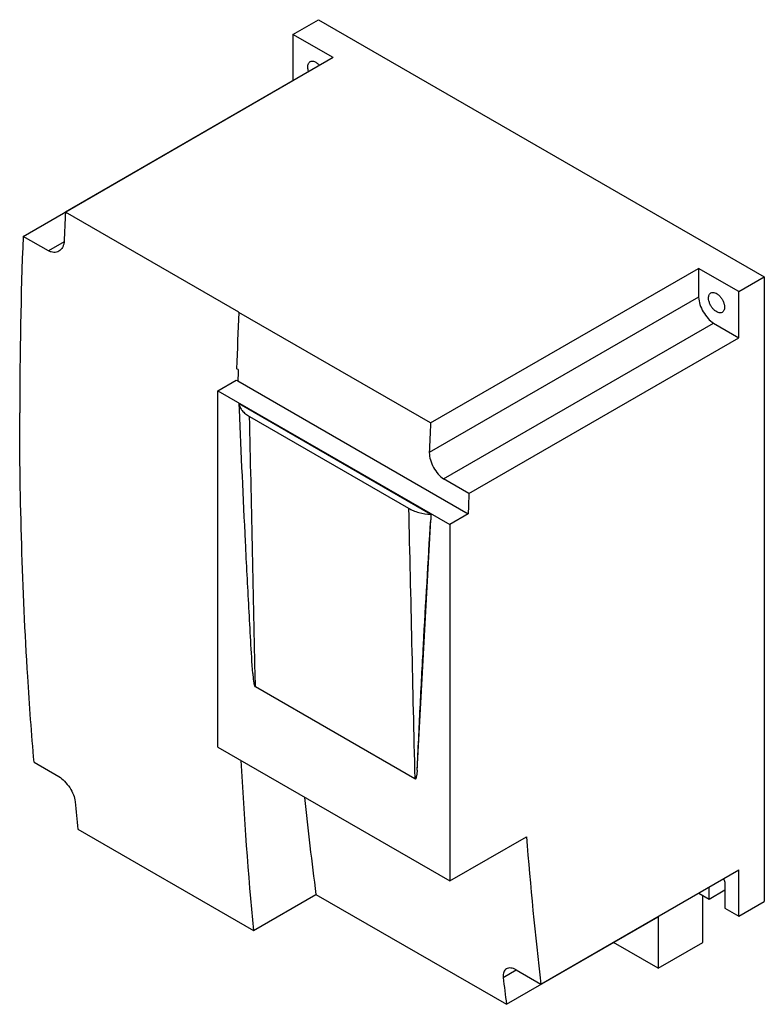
# Model space of a CAD drawing. Header units: millimetres. Extents: x 24 to 190, y 40 to 259.
import ezdxf

# ---------------------------------------------------------------- set-up
doc = ezdxf.new("R2010")
doc.units = ezdxf.units.MM
doc.header["$LTSCALE"] = 19.454037
doc.layers.get('0').update_dxf_attribs({"linetype": 'CONTINUOUS'})

msp = doc.modelspace()

# ---------------------------------------------------------------- linework, layer by layer
at = {"color": 7, "linetype": 'Continuous'}
for p, q in [((85.16, 255.72), (90.82, 258.98)), ((90.82, 258.98), (189.82, 201.83)), ((85.16, 255.72), (85.16, 245.44)), ((94.12, 250.55), (85.16, 255.72)), ((94.12, 250.55), (34.64, 216.21)), ((25.24, 210.84), (85.16, 245.44)), ((85.16, 245.44), (85.21, 245.41)), ((73.17, 193.96), (34.64, 216.21)), ((30.84, 207.6), (25.24, 210.84)), ((34.35, 209.62), (30.84, 207.6)), ((115.7, 169.37), (175.21, 203.73)), ((175.21, 203.73), (175.21, 197.32)), ((184.16, 198.56), (175.21, 203.73)), ((184.16, 198.56), (189.82, 201.83)), ((189.82, 201.83), (189.82, 63.02)), ((175.21, 197.32), (115.42, 162.8)), ((184.16, 188.28), (184.16, 198.56)), ((73.14, 193.95), (73.17, 193.96)), ((115.7, 169.37), (73.14, 193.95)), ((118.62, 156.92), (178.55, 191.52)), ((178.55, 191.52), (184.16, 188.28)), ((124.23, 153.68), (184.16, 188.28)), ((73, 181.22), (72.64, 181.43)), ((68.44, 176.54), (72.56, 178.91)), ((72.56, 178.91), (72.91, 178.71)), ((72.91, 178.71), (124.07, 149.18)), ((68.44, 97.34), (68.44, 176.54)), ((68.44, 176.54), (119.96, 146.8)), ((115.8, 149.03), (73.2, 173.63)), ((73.25, 172.35), (73.2, 173.63)), ((75.54, 170.81), (110.82, 150.43)), ((124.23, 153.68), (118.62, 156.92)), ((115.8, 149.03), (115.75, 147.85)), ((124.07, 149.18), (119.96, 146.8)), ((112.76, 92.22), (115.75, 147.85)), ((119.96, 146.8), (119.96, 67.6)), ((76.81, 110.83), (76.75, 113.7)), ((76.81, 110.83), (112.2, 90.4)), ((68.44, 97.34), (119.96, 67.6)), ((27.66, 93.99), (33.16, 90.81)), ((37.38, 79.1), (76.37, 56.6)), ((119.96, 67.6), (136.98, 77.43)), ((140.23, 44.67), (184.16, 70.04)), ((184.16, 59.76), (184.16, 70.04)), ((177.55, 63.57), (177.55, 66.22)), ((181.08, 66.85), (181.08, 61.54)), ((76.37, 56.6), (90.26, 64.62)), ((90.26, 64.62), (132.57, 40.19)), ((175.31, 64.93), (175.31, 64.87)), ((175.31, 64.87), (177.55, 63.57)), ((176.16, 53.93), (176.16, 64.38)), ((177.55, 63.57), (181.08, 65.61)), ((181.08, 61.54), (184.16, 59.76)), ((184.16, 59.76), (189.82, 63.02)), ((132.57, 40.19), (166.26, 59.64)), ((166.26, 59.64), (166.26, 48.21)), ((166.26, 48.21), (156.36, 53.93)), ((166.26, 48.21), (176.16, 53.93)), ((131.81, 46.17), (134.72, 47.85)), ((134.72, 47.85), (140.23, 44.67))]:
    msp.add_line(p, q, dxfattribs=at)
for centre, radius, start, end in [((1109.48, 164.68), 1076.07, 177.25528, 177.6063), ((1049.19, 171.52), 1024.71, 177.80095, 179.99391), ((1204.78, 142.92), 1132.79, 177.41815, 178.05191), ((1193.99, 143.1), 1121.64, 178.05238, 178.18067), ((1255.23, 118.02), 1140.68, 177.41952, 177.75009), ((1246.46, 113.52), 1122.95, 177.95054, 178.18058), ((955.88, 140.27), 883.48, 182.9805, 185.43445), ((936.7, 174.43), 853.54, 185.93612, 187.39237), ((883.97, 159.98), 850.44, 185.04492, 185.45708), ((1020.98, 148.51), 886.85, 184.59721, 186.72384), ((969.92, 148.86), 844.37, 186.98537, 187.39435)]:
    msp.add_arc(centre, radius, start, end, dxfattribs=at)
for points, knots in [([(88.45, 248.51), (88.45, 248.64), (88.47, 248.88), (88.57, 249.21), (88.73, 249.48), (88.89, 249.61), (88.97, 249.66)], [0, 0, 0, 0, 0.289545, 0.549137, 0.782278, 1, 1, 1, 1]), ([(88.97, 249.66), (89.04, 249.69), (89.19, 249.75), (89.53, 249.79), (90.01, 249.67), (90.56, 249.33), (90.89, 249), (91.05, 248.81)], [0, 0, 0, 0, 0.095862, 0.196325, 0.422898, 0.693002, 1, 1, 1, 1]), ([(88.66, 247.43), (88.63, 247.52), (88.51, 247.87), (88.45, 248.24), (88.45, 248.51)], [0, 0, 0, 0, 0.265847, 1, 1, 1, 1]), ([(34.35, 209.62), (34.32, 209.39), (34.23, 208.95), (33.99, 208.35), (33.64, 207.87), (33.34, 207.63), (33.18, 207.53)], [0, 0, 0, 0, 0.282008, 0.539681, 0.776268, 1, 1, 1, 1]), ([(33.18, 207.53), (33.02, 207.44), (32.66, 207.3), (32.08, 207.25), (31.45, 207.35), (31.05, 207.5), (30.84, 207.6)], [0, 0, 0, 0, 0.22676, 0.463466, 0.719665, 1, 1, 1, 1]), ([(175.21, 197.32), (175.25, 196.77), (175.49, 195.63), (176.22, 194.03), (177.24, 192.61), (178.1, 191.83), (178.55, 191.52)], [0, 0, 0, 0, 0.239785, 0.500001, 0.760217, 1, 1, 1, 1]), ([(177.44, 197.13), (177.44, 197.26), (177.46, 197.5), (177.56, 197.83), (177.72, 198.1), (177.88, 198.23), (177.96, 198.28)], [0, 0, 0, 0, 0.289545, 0.549137, 0.782278, 1, 1, 1, 1]), ([(180.46, 193.95), (180.34, 193.88), (180.02, 193.8), (179.52, 193.9), (179, 194.18), (178.51, 194.62), (178.07, 195.18), (177.73, 195.81), (177.5, 196.47), (177.44, 196.92), (177.44, 197.13)], [0, 0, 0, 0, 0.086927, 0.186392, 0.30378, 0.437587, 0.582083, 0.72939, 0.871174, 1, 1, 1, 1]), ([(177.96, 198.28), (178.09, 198.35), (178.4, 198.43), (178.9, 198.33), (179.42, 198.05), (179.91, 197.61), (180.35, 197.05), (180.7, 196.42), (180.92, 195.76), (180.98, 195.31), (180.98, 195.09)], [0, 0, 0, 0, 0.086927, 0.186392, 0.30378, 0.437587, 0.582083, 0.72939, 0.871174, 1, 1, 1, 1]), ([(180.98, 195.09), (180.98, 194.97), (180.96, 194.72), (180.86, 194.39), (180.7, 194.13), (180.54, 194), (180.46, 193.95)], [0, 0, 0, 0, 0.289545, 0.549137, 0.782278, 1, 1, 1, 1]), ([(73.2, 173.63), (73.23, 173.36), (73.4, 172.81), (73.89, 172.05), (74.62, 171.37), (75.21, 170.98), (75.54, 170.81)], [0, 0, 0, 0, 0.213322, 0.446845, 0.708353, 1, 1, 1, 1]), ([(27.66, 93.99), (27.12, 100.32), (25.24, 126.16), (24.48, 152.08), (24.48, 171.63)], [0, 0, 0, 0, 0.245505, 1, 1, 1, 1]), ([(76.22, 113.68), (75.91, 118.55), (75.36, 128.31), (74.36, 147.86), (73.69, 162.55), (73.25, 172.35)], [0, 0, 0, 0, 0.249095, 0.49896, 1, 1, 1, 1]), ([(76.75, 113.7), (76.55, 123.21), (76.14, 142.25), (75.74, 161.29), (75.54, 170.81)], [0, 0, 0, 0, 0.500005, 1, 1, 1, 1]), ([(115.42, 162.8), (115.44, 162.24), (115.64, 161.09), (116.32, 159.46), (117.32, 158.01), (118.17, 157.23), (118.62, 156.92)], [0, 0, 0, 0, 0.242171, 0.502496, 0.761525, 1, 1, 1, 1]), ([(110.82, 150.43), (111.16, 150.23), (111.9, 149.86), (113.54, 149.29), (114.89, 149.08), (115.8, 149.03)], [0, 0, 0, 0, 0.227265, 0.473229, 1, 1, 1, 1]), ([(110.82, 150.43), (111.05, 140.43), (111.51, 120.42), (111.97, 100.41), (112.2, 90.4)], [0, 0, 0, 0, 0.500003, 1, 1, 1, 1]), ([(112.76, 92.22), (112.96, 96.84), (113.39, 106.09), (114.37, 124.63), (115.19, 138.56), (115.75, 147.85)], [0, 0, 0, 0, 0.248816, 0.498645, 1, 1, 1, 1]), ([(76.22, 113.68), (76.24, 113.44), (76.28, 113.06), (76.33, 112.56), (76.37, 112.25), (76.41, 112), (76.44, 111.81), (76.47, 111.62), (76.5, 111.43), (76.54, 111.27), (76.57, 111.14), (76.6, 111.04), (76.63, 110.96), (76.66, 110.89), (76.68, 110.85), (76.71, 110.81), (76.77, 110.79), (76.8, 110.82), (76.81, 110.83)], [0, 0, 0, 0, 0.246215, 0.370151, 0.494893, 0.557671, 0.62081, 0.684417, 0.748663, 0.813853, 0.846981, 0.88064, 0.915068, 0.932668, 0.950419, 0.967096, 0.979609, 1, 1, 1, 1]), ([(112.76, 92.22), (112.75, 92.12), (112.73, 91.93), (112.69, 91.64), (112.65, 91.35), (112.62, 91.11), (112.58, 90.93), (112.55, 90.79), (112.52, 90.65), (112.5, 90.54), (112.47, 90.45), (112.45, 90.39), (112.42, 90.33), (112.4, 90.29), (112.38, 90.26), (112.35, 90.24), (112.32, 90.23), (112.29, 90.24), (112.26, 90.27), (112.23, 90.33), (112.21, 90.37), (112.2, 90.4)], [0, 0, 0, 0, 0.128406, 0.256134, 0.382973, 0.50858, 0.570747, 0.632333, 0.69314, 0.752835, 0.782087, 0.810772, 0.838664, 0.865371, 0.878111, 0.890382, 0.902688, 0.917803, 0.937505, 0.958517, 1, 1, 1, 1]), ([(33.16, 90.81), (33.63, 90.51), (34.52, 89.75), (35.62, 88.37), (36.43, 86.83), (36.75, 85.73), (36.82, 85.2)], [0, 0, 0, 0, 0.241997, 0.505905, 0.766609, 1, 1, 1, 1]), ([(180.81, 68.09), (180.85, 67.98), (181, 67.58), (181.08, 67.16), (181.08, 66.85)], [0, 0, 0, 0, 0.266687, 1, 1, 1, 1]), ([(134.72, 47.85), (134.52, 47.96), (134.13, 48.13), (133.53, 48.27), (133, 48.26), (132.68, 48.15), (132.54, 48.07)], [0, 0, 0, 0, 0.300199, 0.563653, 0.793358, 1, 1, 1, 1]), ([(132.54, 48.07), (132.41, 48), (132.16, 47.78), (131.92, 47.33), (131.8, 46.78), (131.8, 46.38), (131.81, 46.17)], [0, 0, 0, 0, 0.214728, 0.443926, 0.703293, 1, 1, 1, 1])]:
    msp.add_open_spline(points, degree=3, knots=knots, dxfattribs=at)

doc.saveas('drawing.dxf')
